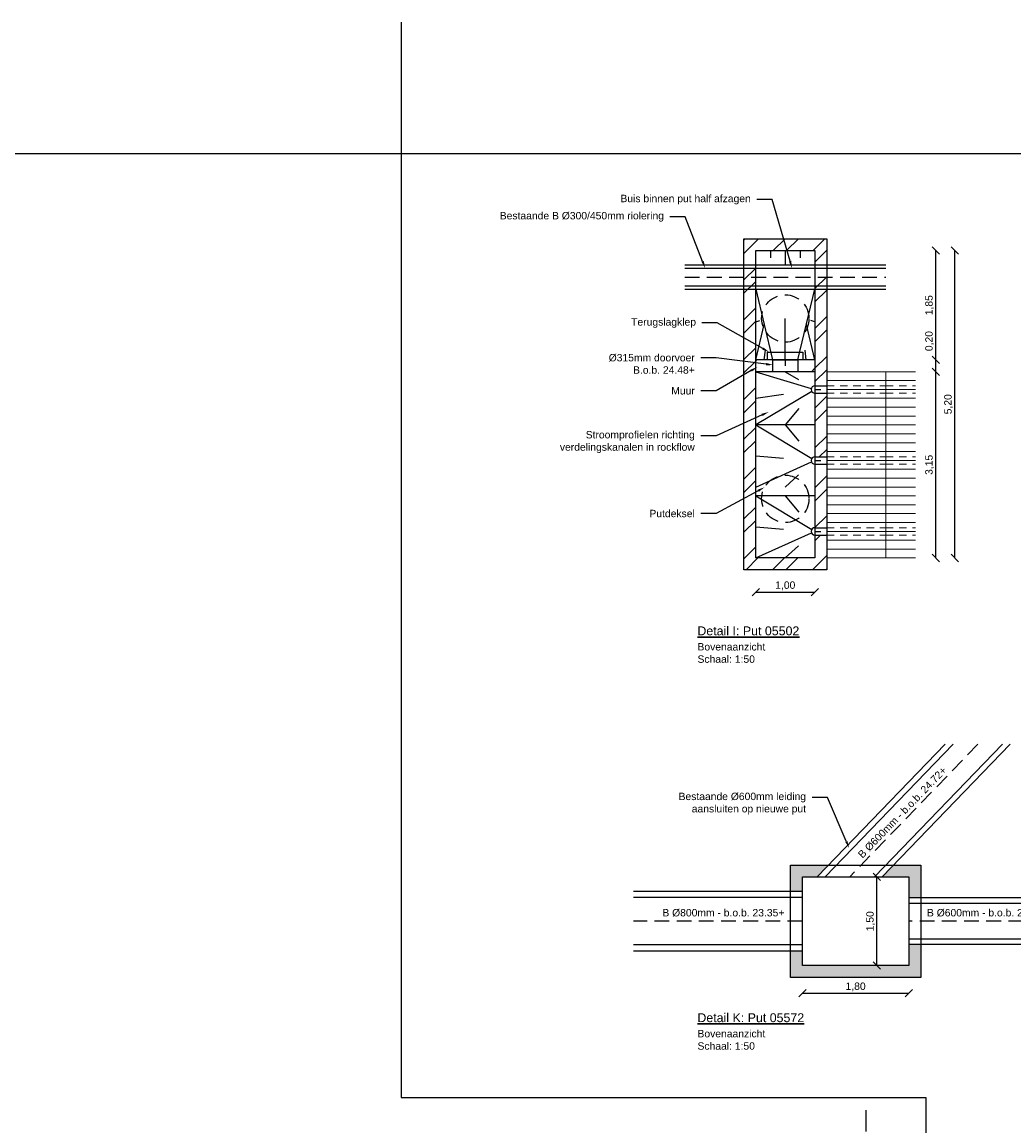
# Model space of a CAD drawing. Header units: metres. Extents: x 8 to 122, y -18 to 26.
# Tile 36 of 54: x 28 to 45, y 7 to 26. Entities that reach past the tile are written whole.
import ezdxf
from ezdxf import colors
from ezdxf.entities.mleader import LeaderData, LeaderLine
from ezdxf.math import Vec2, Vec3

# ---------------------------------------------------------------- set-up
doc = ezdxf.new("R2010")
doc.units = ezdxf.units.M
doc.header["$PDMODE"] = 1
doc.linetypes.add('ACAD_ISO04W100', pattern=[30, 24, -3, 0, -3])
doc.linetypes.add('DASHED2', pattern=[0.375, 0.25, -0.125])
for name, color, linetype, lineweight in [('N-WA-RI-ROCKFLOW-G', 10, 'Continuous', 9), ('X-XX-AL-AANKLEDING-T25', 7, 'Continuous', 25), ('X-XX-AL-AANKLEDING-T30', 7, 'Continuous', 30)]:
    doc.layers.add(name, color=color, linetype=linetype, lineweight=lineweight)
doc.layers.add('N-WE-AL-DETAIL-G', color=7, linetype='Continuous')
doc.styles.add('NLCS_ISO', font='arial.ttf')
doc.styles.get("Standard").update_dxf_attribs({"font": 'arial.ttf'})
doc.dimstyles.new('NLCS_1-50', dxfattribs={"dimscale": 0.05, "dimtxt": 2.5, "dimasz": 2.5, "dimexe": 1.25, "dimexo": 0.625, "dimtad": 1, "dimtxsty": 'Standard', "dimblk": 'OBLIQUE', "dimcen": 0, "dimse1": 1, "dimse2": 1, "dimadec": 0, "dimazin": 0, "dimtfac": 1, "dimtmove": 0, "dimatfit": 3, "dimfxl": 1, "dimarcsym": 0})
pattern_1 = [(45, (-29.46495, 28.5145), (-0.3367596, 0.3367596), []), (45, (-29.24044, 28.5145), (-0.3367596, 0.3367596), [])]

# ---------------------------------------------------------------- blocks, each defined once
blk = doc.blocks.new('_Oblique')
at = {"color": 0, "linetype": 'ByBlock', "lineweight": -2}
blk.add_line((-0.5, -0.5), (0.5, 0.5), dxfattribs=at)
blk = doc.blocks.new('*D84')
at = {"layer": 'Defpoints', "color": 0, "transparency": 16777216}
for p in [(40.533, 16.829), (41.533, 16.829), (41.533, 16.253)]:
    blk.add_point(p, dxfattribs=at)
at = {"layer": 'N-WE-AL-DETAIL-G', "color": 0, "lineweight": -2, "transparency": 16777216}
blk.add_line((40.533, 16.253), (41.533, 16.253), dxfattribs=at)
at = {"layer": 'N-WE-AL-DETAIL-G', "color": 0, "lineweight": -2, "transparency": 16777216, "xscale": 0.125, "yscale": 0.125, "zscale": 0.125, "rotation": 180}
blk.add_blockref('_Oblique', (40.533, 16.253), dxfattribs=at)
at = {"layer": 'N-WE-AL-DETAIL-G', "color": 0, "lineweight": -2, "transparency": 16777216, "xscale": 0.125, "yscale": 0.125, "zscale": 0.125}
blk.add_blockref('_Oblique', (41.533, 16.253), dxfattribs=at)
at = {"layer": 'N-WE-AL-DETAIL-G', "color": 0, "transparency": 16777216, "insert": (41.033, 16.359), "char_height": 0.125, "attachment_point": 5}
blk.add_mtext('1,00', dxfattribs=at)
blk = doc.blocks.new('*D85')
at = {"layer": 'Defpoints', "color": 0, "transparency": 16777216}
for p in [(41.533, 19.979), (43.579, 19.979), (41.533, 16.829)]:
    blk.add_point(p, dxfattribs=at)
at = {"layer": 'N-WE-AL-DETAIL-G', "color": 0, "lineweight": -2, "transparency": 16777216}
blk.add_line((43.579, 16.829), (43.579, 19.979), dxfattribs=at)
at = {"layer": 'N-WE-AL-DETAIL-G', "color": 0, "lineweight": -2, "transparency": 16777216, "xscale": 0.125, "yscale": 0.125, "zscale": 0.125}
for p, rotation in [((43.579, 19.979), 90), ((43.579, 16.829), 270)]:
    blk.add_blockref('_Oblique', p, dxfattribs=dict(at, rotation=rotation))
at = {"layer": 'N-WE-AL-DETAIL-G', "color": 0, "transparency": 16777216, "insert": (43.473, 18.404), "char_height": 0.125, "attachment_point": 5, "rotation": 90}
blk.add_mtext('3,15', dxfattribs=at)
blk = doc.blocks.new('*D86')
at = {"layer": 'Defpoints', "color": 0, "transparency": 16777216}
for p in [(41.533, 20.179), (43.579, 20.179), (41.533, 19.979)]:
    blk.add_point(p, dxfattribs=at)
at = {"layer": 'N-WE-AL-DETAIL-G', "color": 0, "lineweight": -2, "transparency": 16777216}
for p, q in [((43.579, 20.179), (43.579, 20.69)), ((43.579, 19.979), (43.579, 20.179))]:
    blk.add_line(p, q, dxfattribs=at)
at = {"layer": 'N-WE-AL-DETAIL-G', "color": 0, "lineweight": -2, "transparency": 16777216, "xscale": 0.125, "yscale": 0.125, "zscale": 0.125}
for p, rotation in [((43.579, 20.179), 90), ((43.579, 19.979), 270)]:
    blk.add_blockref('_Oblique', p, dxfattribs=dict(at, rotation=rotation))
at = {"layer": 'N-WE-AL-DETAIL-G', "color": 0, "transparency": 16777216, "insert": (43.473, 20.497), "char_height": 0.125, "attachment_point": 5, "rotation": 90}
blk.add_mtext('0,20', dxfattribs=at)
blk = doc.blocks.new('*D87')
at = {"layer": 'Defpoints', "color": 0, "transparency": 16777216}
for p in [(41.533, 22.029), (43.579, 22.029), (41.533, 20.179)]:
    blk.add_point(p, dxfattribs=at)
at = {"layer": 'N-WE-AL-DETAIL-G', "color": 0, "lineweight": -2, "transparency": 16777216}
blk.add_line((43.579, 20.179), (43.579, 22.029), dxfattribs=at)
at = {"layer": 'N-WE-AL-DETAIL-G', "color": 0, "lineweight": -2, "transparency": 16777216, "xscale": 0.125, "yscale": 0.125, "zscale": 0.125}
for p, rotation in [((43.579, 22.029), 90), ((43.579, 20.179), 270)]:
    blk.add_blockref('_Oblique', p, dxfattribs=dict(at, rotation=rotation))
at = {"layer": 'N-WE-AL-DETAIL-G', "color": 0, "transparency": 16777216, "insert": (43.473, 21.104), "char_height": 0.125, "attachment_point": 5, "rotation": 90}
blk.add_mtext('1,85', dxfattribs=at)
blk = doc.blocks.new('*D88')
at = {"layer": 'Defpoints', "color": 0, "transparency": 16777216}
for p in [(41.533, 22.029), (43.901, 22.029), (41.533, 16.829)]:
    blk.add_point(p, dxfattribs=at)
at = {"layer": 'N-WE-AL-DETAIL-G', "color": 0, "lineweight": -2, "transparency": 16777216}
blk.add_line((43.901, 16.829), (43.901, 22.029), dxfattribs=at)
at = {"layer": 'N-WE-AL-DETAIL-G', "color": 0, "lineweight": -2, "transparency": 16777216, "xscale": 0.125, "yscale": 0.125, "zscale": 0.125}
for p, rotation in [((43.901, 22.029), 90), ((43.901, 16.829), 270)]:
    blk.add_blockref('_Oblique', p, dxfattribs=dict(at, rotation=rotation))
at = {"layer": 'N-WE-AL-DETAIL-G', "color": 0, "transparency": 16777216, "insert": (43.794, 19.429), "char_height": 0.125, "attachment_point": 5, "rotation": 90}
blk.add_mtext('5,20', dxfattribs=at)
blk = doc.blocks.new('*D95')
at = {"layer": 'Defpoints', "color": 0, "transparency": 16777216}
for p in [(41.322, 9.936), (43.122, 9.936), (43.122, 9.47)]:
    blk.add_point(p, dxfattribs=at)
at = {"layer": 'N-WE-AL-DETAIL-G', "color": 0, "lineweight": -2, "transparency": 16777216}
blk.add_line((41.322, 9.47), (43.122, 9.47), dxfattribs=at)
at = {"layer": 'N-WE-AL-DETAIL-G', "color": 0, "lineweight": -2, "transparency": 16777216, "xscale": 0.125, "yscale": 0.125, "zscale": 0.125, "rotation": 180}
blk.add_blockref('_Oblique', (41.322, 9.47), dxfattribs=at)
at = {"layer": 'N-WE-AL-DETAIL-G', "color": 0, "lineweight": -2, "transparency": 16777216, "xscale": 0.125, "yscale": 0.125, "zscale": 0.125}
blk.add_blockref('_Oblique', (43.122, 9.47), dxfattribs=at)
at = {"layer": 'N-WE-AL-DETAIL-G', "color": 0, "transparency": 16777216, "insert": (42.222, 9.576), "char_height": 0.125, "attachment_point": 5}
blk.add_mtext('1,80', dxfattribs=at)
blk = doc.blocks.new('*D96')
at = {"layer": 'Defpoints', "color": 0, "transparency": 16777216}
for p in [(42.582, 11.436), (43.122, 11.436), (42.872, 9.936)]:
    blk.add_point(p, dxfattribs=at)
at = {"layer": 'N-WE-AL-DETAIL-G', "color": 0, "lineweight": -2, "transparency": 16777216}
blk.add_line((42.582, 9.936), (42.582, 11.436), dxfattribs=at)
at = {"layer": 'N-WE-AL-DETAIL-G', "color": 0, "lineweight": -2, "transparency": 16777216, "xscale": 0.125, "yscale": 0.125, "zscale": 0.125}
for p, rotation in [((42.582, 11.436), 90), ((42.582, 9.936), 270)]:
    blk.add_blockref('_Oblique', p, dxfattribs=dict(at, rotation=rotation))
at = {"layer": 'N-WE-AL-DETAIL-G', "color": 0, "transparency": 16777216, "insert": (42.476, 10.686), "char_height": 0.125, "attachment_point": 5, "rotation": 90}
blk.add_mtext('1,50', dxfattribs=at)

msp = doc.modelspace()

# ---------------------------------------------------------------- hatches: boundary and pattern name
at = {"layer": 'N-WE-AL-DETAIL-G'}
h = msp.add_hatch(dxfattribs=at)
h.set_pattern_fill('ANSI32', color=253, scale=0.05)
h.set_pattern_definition(pattern_1)
h.paths.add_polyline_path([(41.733, 22.229), (40.333, 22.229), (40.333, 16.629), (41.733, 16.629), (41.733, 17.216), (41.533, 17.216), (41.533, 16.829), (40.533, 16.829), (40.533, 22.029), (41.533, 22.029), (41.533, 19.741), (41.733, 19.741), (41.733, 19.829), (41.733, 19.979)])
h = msp.add_hatch(dxfattribs=at)
h.set_pattern_fill('ANSI32', color=253, scale=0.05)
h.set_pattern_definition(pattern_1)
h.paths.add_polyline_path([(40.819, 19.979), (40.819, 20.179), (40.533, 20.179), (40.533, 19.979)])
h.paths.add_polyline_path([(41.246, 20.179), (41.246, 19.979), (41.533, 19.979), (41.533, 20.179)])
h = msp.add_hatch(dxfattribs=at)
h.set_pattern_fill('ANSI32', color=253, scale=0.05)
h.set_pattern_definition(pattern_1)
h.paths.add_polyline_path([(41.733, 19.079), (41.733, 19.229), (41.733, 19.379), (41.733, 19.529), (41.733, 19.616), (41.533, 19.616), (41.533, 18.541), (41.733, 18.541), (41.733, 18.629), (41.733, 18.779), (41.733, 18.929)], flags=17)
h = msp.add_hatch(dxfattribs=at)
h.set_pattern_fill('ANSI32', color=253, scale=0.05)
h.set_pattern_definition(pattern_1)
h.paths.add_polyline_path([(41.733, 17.879), (41.733, 18.029), (41.733, 18.179), (41.733, 18.329), (41.733, 18.416), (41.533, 18.416), (41.533, 17.341), (41.733, 17.341), (41.733, 17.429), (41.733, 17.579), (41.733, 17.729)], flags=17)
h = msp.add_hatch(color=252, dxfattribs=at)
h.dxf.hatch_style = 1
h.paths.add_polyline_path([(43.322, 10.291), (43.122, 10.291), (43.122, 9.936), (41.322, 9.936), (41.322, 10.181), (41.122, 10.181), (41.122, 9.736), (43.322, 9.736)])
h.paths.add_polyline_path([(43.322, 11.636), (42.864, 11.636), (42.671, 11.436), (43.122, 11.436), (43.122, 11.081), (43.322, 11.081)])
h.paths.add_polyline_path([(41.122, 11.636), (41.122, 11.191), (41.322, 11.191), (41.322, 11.436), (41.573, 11.436), (41.766, 11.636)])

# ---------------------------------------------------------------- linework, layer by layer
at = {"layer": 'Defpoints', "color": 6}
msp.add_lwpolyline([(34.538, 25.892), (34.538, 7.708), (43.41, 7.708), (43.41, -18.492)], dxfattribs=at)
msp.add_lwpolyline([(7.547, 23.664), (7.547, -16.811), (56.169, -16.811), (56.169, -12.087), (64.858, -12.087), (64.858, 23.664)], close=True, dxfattribs=at)
at = {"layer": 'N-WA-RI-ROCKFLOW-G'}
for points in [[(41.733, 19.829), (42.733, 19.829), (42.733, 19.979), (41.733, 19.979)], [(41.733, 19.829), (42.733, 19.829), (42.733, 19.679), (41.733, 19.679)], [(41.733, 19.529), (42.733, 19.529), (42.733, 19.679), (41.733, 19.679)], [(41.733, 19.529), (42.733, 19.529), (42.733, 19.379), (41.733, 19.379)], [(41.733, 19.229), (42.733, 19.229), (42.733, 19.379), (41.733, 19.379)], [(41.733, 19.229), (42.733, 19.229), (42.733, 19.079), (41.733, 19.079)], [(41.733, 18.929), (42.733, 18.929), (42.733, 19.079), (41.733, 19.079)], [(41.733, 18.929), (42.733, 18.929), (42.733, 18.779), (41.733, 18.779)], [(41.733, 18.629), (42.733, 18.629), (42.733, 18.779), (41.733, 18.779)], [(41.733, 18.629), (42.733, 18.629), (42.733, 18.479), (41.733, 18.479)], [(41.733, 18.329), (42.733, 18.329), (42.733, 18.479), (41.733, 18.479)], [(41.733, 18.329), (42.733, 18.329), (42.733, 18.179), (41.733, 18.179)], [(41.733, 18.029), (42.733, 18.029), (42.733, 18.179), (41.733, 18.179)], [(41.733, 18.029), (42.733, 18.029), (42.733, 17.879), (41.733, 17.879)], [(41.733, 17.729), (42.733, 17.729), (42.733, 17.879), (41.733, 17.879)], [(41.733, 17.729), (42.733, 17.729), (42.733, 17.579), (41.733, 17.579)], [(41.733, 17.429), (42.733, 17.429), (42.733, 17.579), (41.733, 17.579)], [(41.733, 17.429), (42.733, 17.429), (42.733, 17.279), (41.733, 17.279)], [(41.733, 17.129), (42.733, 17.129), (42.733, 17.279), (41.733, 17.279)], [(41.733, 17.129), (42.733, 17.129), (42.733, 16.979), (41.733, 16.979)], [(41.733, 16.829), (42.733, 16.829), (42.733, 16.979), (41.733, 16.979)]]:
    msp.add_lwpolyline(points, close=True, dxfattribs=at)
for points in [[(43.233, 19.979), (42.733, 19.979), (42.733, 19.829), (43.233, 19.829)], [(43.233, 19.679), (42.733, 19.679), (42.733, 19.829), (43.233, 19.829)], [(43.233, 19.679), (42.733, 19.679), (42.733, 19.529), (43.233, 19.529)], [(43.233, 19.379), (42.733, 19.379), (42.733, 19.529), (43.233, 19.529)], [(43.233, 19.379), (42.733, 19.379), (42.733, 19.229), (43.233, 19.229)], [(43.233, 19.079), (42.733, 19.079), (42.733, 19.229), (43.233, 19.229)], [(43.233, 19.079), (42.733, 19.079), (42.733, 18.929), (43.233, 18.929)], [(43.233, 18.779), (42.733, 18.779), (42.733, 18.929), (43.233, 18.929)], [(43.233, 18.779), (42.733, 18.779), (42.733, 18.629), (43.233, 18.629)], [(43.233, 18.479), (42.733, 18.479), (42.733, 18.629), (43.233, 18.629)], [(43.233, 18.479), (42.733, 18.479), (42.733, 18.329), (43.233, 18.329)], [(43.233, 18.179), (42.733, 18.179), (42.733, 18.329), (43.233, 18.329)], [(43.233, 18.179), (42.733, 18.179), (42.733, 18.029), (43.233, 18.029)], [(43.233, 17.879), (42.733, 17.879), (42.733, 18.029), (43.233, 18.029)], [(43.233, 17.879), (42.733, 17.879), (42.733, 17.729), (43.233, 17.729)], [(43.233, 17.579), (42.733, 17.579), (42.733, 17.729), (43.233, 17.729)], [(43.233, 17.579), (42.733, 17.579), (42.733, 17.429), (43.233, 17.429)], [(43.233, 17.279), (42.733, 17.279), (42.733, 17.429), (43.233, 17.429)], [(43.233, 17.279), (42.733, 17.279), (42.733, 17.129), (43.233, 17.129)], [(43.233, 16.979), (42.733, 16.979), (42.733, 17.129), (43.233, 17.129)], [(43.233, 16.979), (42.733, 16.979), (42.733, 16.829), (43.233, 16.829)]]:
    msp.add_lwpolyline(points, dxfattribs=at)
at = {"layer": 'N-WA-RI-ROCKFLOW-G', "linetype": 'DASHED2', "ltscale": 0.5}
for points in [[(41.733, 19.741), (42.733, 19.741)], [(41.733, 19.616), (42.733, 19.616)], [(42.733, 19.741), (43.233, 19.741)], [(42.733, 19.616), (43.233, 19.616)], [(41.733, 18.541), (42.733, 18.541)], [(42.733, 18.541), (43.233, 18.541)], [(41.733, 18.416), (42.733, 18.416)], [(42.733, 18.416), (43.233, 18.416)], [(41.733, 17.341), (42.733, 17.341)], [(41.733, 17.216), (42.733, 17.216)], [(42.733, 17.341), (43.233, 17.341)], [(42.733, 17.216), (43.233, 17.216)]]:
    msp.add_lwpolyline(points, dxfattribs=at)
at = {"layer": 'N-WE-AL-DETAIL-G'}
for points in [[(41.733, 16.629), (40.333, 16.629), (40.333, 22.229), (41.733, 22.229)], [(41.533, 16.829), (40.533, 16.829), (40.533, 22.029), (41.533, 22.029)], [(40.735, 20.31), (41.331, 20.31), (41.331, 20.179), (40.735, 20.179)], [(41.122, 9.736), (41.122, 11.636), (43.322, 11.636), (43.322, 9.736)], [(41.322, 9.936), (41.322, 11.436), (43.122, 11.436), (43.122, 9.936)]]:
    msp.add_lwpolyline(points, close=True, dxfattribs=at)
at = {"layer": 'N-WE-AL-DETAIL-G', "color": 252}
for points in [[(40.783, 22.029), (40.783, 21.906)], [(41.033, 22.029), (41.033, 21.784)], [(41.283, 22.029), (41.283, 21.906)], [(39.333, 21.784), (42.733, 21.784)], [(39.333, 21.729), (42.733, 21.729)], [(39.333, 21.429), (42.733, 21.429)], [(39.333, 21.374), (42.733, 21.374)], [(40.533, 21.374), (40.819, 20.179), (41.246, 20.179), (41.533, 21.374)], [(40.533, 20.823), (40.601, 20.848)], [(40.533, 20.179), (40.676, 20.776)], [(41.033, 20.179), (41.033, 20.879)], [(41.533, 20.179), (41.389, 20.776)], [(41.533, 20.823), (41.464, 20.848)], [(40.677, 20.179), (40.696, 20.341)], [(41.388, 20.179), (41.369, 20.341)], [(40.533, 19.979), (41.473, 19.696)], [(41.033, 19.979), (41.256, 19.845)], [(41.479, 19.646), (40.533, 19.079)], [(40.533, 19.529), (41.002, 19.599)], [(41.263, 19.355), (41.033, 19.079)], [(41.533, 19.079), (40.533, 19.079)], [(40.533, 19.079), (41.479, 18.511)], [(41.033, 19.079), (41.263, 18.803)], [(40.533, 18.554), (41.002, 18.518)], [(40.533, 18.029), (41.476, 18.453)], [(41.033, 18.029), (41.259, 18.233)], [(41.533, 17.879), (40.533, 17.879)], [(40.533, 17.879), (41.479, 17.311)], [(41.033, 17.879), (41.263, 17.603)], [(40.533, 17.354), (41.002, 17.318)], [(40.533, 16.829), (41.476, 17.253)], [(41.033, 16.829), (41.259, 17.033)], [(43.738, 13.679), (41.573, 11.436)], [(43.87, 13.679), (41.705, 11.436)], [(44.705, 13.679), (42.539, 11.436)], [(44.837, 13.679), (42.671, 11.436)]]:
    msp.add_lwpolyline(points, dxfattribs=at)
at = {"layer": 'N-WE-AL-DETAIL-G', "color": 252, "linetype": 'DASHED2'}
for points in [[(39.333, 21.579), (42.733, 21.579)], [(44.288, 13.679), (42.122, 11.436)]]:
    msp.add_lwpolyline(points, dxfattribs=at)
at = {"layer": 'N-WE-AL-DETAIL-G'}
for points in [[(41.533, 20.179), (40.533, 20.179)], [(40.819, 20.179), (40.819, 19.979)], [(41.246, 20.179), (41.246, 19.979)], [(41.533, 19.979), (40.533, 19.979)], [(41.533, 19.741), (41.733, 19.741)], [(41.533, 19.616), (41.733, 19.616)], [(41.533, 18.541), (41.733, 18.541)], [(41.533, 18.416), (41.733, 18.416)], [(41.533, 17.341), (41.733, 17.341)], [(41.533, 17.216), (41.733, 17.216)], [(41.322, 11.191), (38.466, 11.191)], [(41.322, 11.086), (38.466, 11.086)], [(45.43, 11.081), (43.122, 11.081)], [(45.43, 10.986), (43.122, 10.986)], [(41.322, 10.286), (38.466, 10.286)], [(45.43, 10.386), (43.122, 10.386)], [(45.43, 10.291), (43.122, 10.291)], [(41.322, 10.181), (38.466, 10.181)]]:
    msp.add_lwpolyline(points, dxfattribs=at)
at = {"layer": 'N-WE-AL-DETAIL-G', "linetype": 'DASHED2', "ltscale": 0.2}
for points in [[(41.033, 20.179), (41.033, 19.979)], [(41.533, 19.679), (41.733, 19.679)], [(41.533, 18.479), (41.733, 18.479)], [(41.533, 17.279), (41.733, 17.279)]]:
    msp.add_lwpolyline(points, dxfattribs=at)
at = {"layer": 'N-WE-AL-DETAIL-G', "linetype": 'DASHED2'}
for points in [[(41.322, 10.686), (38.466, 10.686)], [(45.43, 10.686), (43.122, 10.686)]]:
    msp.add_lwpolyline(points, dxfattribs=at)
at = {"layer": 'N-WE-AL-DETAIL-G', "linetype": 'ACAD_ISO04W100', "ltscale": 0.015}
msp.add_lwpolyline([(42.392, 7.493), (42.392, -0.207)], dxfattribs=at)
at = {"layer": 'N-WE-AL-DETAIL-G', "linetype": 'DASHED2'}
for centre in [(41.033, 20.879), (41.033, 17.829)]:
    msp.add_circle(centre, 0.4, dxfattribs=at)
at = {"layer": 'N-WE-AL-DETAIL-G', "color": 252}
for centre in [(41.533, 19.679), (41.533, 18.479), (41.533, 17.279)]:
    msp.add_arc(centre, 0.0625, 90, 270, dxfattribs=at)

# ---------------------------------------------------------------- texts
at = {"layer": 'X-XX-AL-AANKLEDING-T25', "style": 'NLCS_ISO'}
msp.add_text('B %%C600mm - b.o.b. 24.72+', height=0.125, rotation=46, dxfattribs=at).set_placement((42.339, 11.743))
for s, p in [('B %%C800mm - b.o.b. 23.35+', (38.955, 10.768)), ('B %%C600mm - b.o.b. 23.35+', (43.428, 10.768))]:
    msp.add_text(s, height=0.125, dxfattribs=at).set_placement(p)
at = {"layer": 'X-XX-AL-AANKLEDING-T25', "char_height": 0.125, "width": 0.97569, "attachment_point": 1, "style": 'NLCS_ISO'}
for insert in [(39.549, 15.39), (39.549, 8.848)]:
    msp.add_mtext('Bovenaanzicht\\PSchaal: 1:50', dxfattribs=dict(at, insert=insert))
at = {"layer": 'X-XX-AL-AANKLEDING-T30', "style": 'NLCS_ISO'}
for s, p in [('%%UDetail I: Put 05502', (39.547, 15.522)), ('%%UDetail K: Put 05572', (39.547, 8.98))]:
    msp.add_text(s, height=0.15, dxfattribs=at).set_placement(p)

# ---------------------------------------------------------------- dimensions: what is measured, and where the dimension line sits
at = {"layer": 'N-WE-AL-DETAIL-G'}
for base, p1, p2, picture, middle in [((43.579, 22.029), (41.533, 20.179), (41.533, 22.029), '*D87', (43.473, 21.104)), ((43.901, 22.029), (41.533, 16.829), (41.533, 22.029), '*D88', (43.794, 19.429)), ((43.579, 20.179), (41.533, 19.979), (41.533, 20.179), '*D86', (43.473, 20.497)), ((43.579, 19.979), (41.533, 16.829), (41.533, 19.979), '*D85', (43.473, 18.404)), ((42.582, 11.436), (42.872, 9.936), (43.122, 11.436), '*D96', (42.476, 10.686))]:
    dim = msp.add_linear_dim(base=base, p1=p1, p2=p2, angle=90, dimstyle='NLCS_1-50', override={"dimzin": 0}, dxfattribs=at)
    dim.commit()
    dim.dimension.update_dxf_attribs({"geometry": picture, "text_midpoint": middle})
for base, p1, p2, picture, middle in [((41.533, 16.253), (40.533, 16.829), (41.533, 16.829), '*D84', (41.033, 16.359)), ((43.122, 9.47), (41.322, 9.936), (43.122, 9.936), '*D95', (42.222, 9.576))]:
    dim = msp.add_linear_dim(base=base, p1=p1, p2=p2, dimstyle='NLCS_1-50', override={"dimzin": 0}, dxfattribs=at)
    dim.commit()
    dim.dimension.update_dxf_attribs({"geometry": picture, "text_midpoint": middle})

# ---------------------------------------------------------------- leaders
at = {"layer": 'X-XX-AL-AANKLEDING-T25'}
ml = msp.add_multileader_mtext('Standard', dxfattribs=at)
ml.set_content('Buis binnen put half afzagen', color=256, style='NLCS_ISO')
ml.set_leader_properties()
ml.build(insert=Vec2(0, 0))
ml.multileader.update_dxf_attribs({"arrow_head_size": 0.125})
ctx = ml.context
ctx.base_point, ctx.char_height, ctx.arrow_head_size, ctx.landing_gap_size, ctx.plane_origin = Vec3(38.171, 22.891), 0.125, 0.125, 0.1, Vec3(37.739, 20.895)
ctx.text_align_type = 2
notes = []
notes.append((ctx, [(0, (1, 1, 0), (40.809, 22.891), (-1, 0), 0.259, [(0, [(41.148, 21.729)], 0, [])])]))
ctx.mtext.insert, ctx.mtext.alignment, ctx.mtext.flow_direction = Vec3(40.45, 22.971), 3, 5
ml = msp.add_multileader_mtext('Standard', dxfattribs=at)
ml.set_content('Bestaande B %%C300/450mm riolering', color=256, style='NLCS_ISO')
ml.set_leader_properties()
ml.build(insert=Vec2(0, 0))
ml.multileader.update_dxf_attribs({"arrow_head_size": 0.125})
ctx = ml.context
ctx.base_point, ctx.char_height, ctx.arrow_head_size, ctx.landing_gap_size, ctx.plane_origin = Vec3(36.13, 22.599), 0.125, 0.125, 0.1, Vec3(36.271, 20.895)
ctx.text_align_type = 2
notes.append((ctx, [(0, (1, 1, 0), (39.341, 22.599), (-1, 0), 0.259, [(0, [(39.68, 21.729)], 0, [])])]))
ctx.mtext.insert, ctx.mtext.alignment, ctx.mtext.flow_direction = Vec3(38.982, 22.68), 3, 5
ml = msp.add_multileader_mtext('Standard', dxfattribs=at)
ml.set_content('Terugslagklep', color=256, style='NLCS_ISO')
ml.set_leader_properties()
ml.build(insert=Vec2(0, 0))
ml.multileader.update_dxf_attribs({"arrow_head_size": 0.125})
ctx = ml.context
ctx.base_point, ctx.char_height, ctx.arrow_head_size, ctx.landing_gap_size, ctx.plane_origin = Vec3(38.338, 20.803), 0.125, 0.125, 0.1, Vec3(36.813, 19.099)
ctx.text_align_type = 2
notes.append((ctx, [(0, (1, 1, 0), (39.883, 20.803), (-1, 0), 0.259, [(0, [(40.762, 20.31)], 0, [])])]))
ctx.mtext.insert, ctx.mtext.alignment, ctx.mtext.flow_direction = Vec3(39.524, 20.884), 3, 5
ml = msp.add_multileader_mtext('Standard', dxfattribs=at)
ml.set_content('%%C315mm doorvoer\\PB.o.b. 24.48+', color=256, style='NLCS_ISO')
ml.set_leader_properties()
ml.build(insert=Vec2(0, 0))
ml.multileader.update_dxf_attribs({"arrow_head_size": 0.125})
ctx = ml.context
ctx.base_point, ctx.char_height, ctx.arrow_head_size, ctx.landing_gap_size, ctx.plane_origin = Vec3(37.952, 20.215), 0.125, 0.125, 0.1, Vec3(36.792, 18.511)
ctx.text_align_type = 2
notes.append((ctx, [(0, (1, 1, 0), (39.862, 20.215), (-1, 0), 0.259, [(0, [(40.832, 20.092)], 0, [])])]))
ctx.mtext.insert, ctx.mtext.alignment, ctx.mtext.flow_direction = Vec3(39.503, 20.279), 3, 5
ml = msp.add_multileader_mtext('Standard', dxfattribs=at)
ml.set_content('Muur', color=256, style='NLCS_ISO')
ml.set_leader_properties()
ml.build(insert=Vec2(0, 0))
ml.multileader.update_dxf_attribs({"arrow_head_size": 0.125})
ctx = ml.context
ctx.base_point, ctx.char_height, ctx.arrow_head_size, ctx.landing_gap_size, ctx.plane_origin = Vec3(39.016, 19.656), 0.125, 0.125, 0.1, Vec3(36.792, 17.951)
ctx.text_align_type = 2
notes.append((ctx, [(0, (1, 1, 0), (39.862, 19.656), (-1, 0), 0.259, [(0, [(40.565, 20.06)], 0, [])])]))
ctx.mtext.insert, ctx.mtext.alignment, ctx.mtext.flow_direction = Vec3(39.503, 19.719), 3, 5
ml = msp.add_multileader_mtext('Standard', dxfattribs=at)
ml.set_content('Stroomprofielen richting \\Pverdelingskanalen in rockflow', color=256, style='NLCS_ISO')
ml.set_leader_properties()
ml.build(insert=Vec2(0, 0))
ml.multileader.update_dxf_attribs({"arrow_head_size": 0.125})
ctx = ml.context
ctx.base_point, ctx.char_height, ctx.arrow_head_size, ctx.landing_gap_size, ctx.plane_origin = Vec3(37.126, 18.895), 0.125, 0.125, 0.1, Vec3(36.792, 17.191)
ctx.text_align_type = 2
notes.append((ctx, [(0, (1, 1, 0), (39.862, 18.895), (-1, 0), 0.259, [(0, [(40.755, 19.3)], 0, [])])]))
ctx.mtext.insert, ctx.mtext.alignment, ctx.mtext.flow_direction = Vec3(39.503, 18.976), 3, 5
ml = msp.add_multileader_mtext('Standard', dxfattribs=at)
ml.set_content('Putdeksel', color=256, style='NLCS_ISO')
ml.set_leader_properties()
ml.build(insert=Vec2(0, 0))
ml.multileader.update_dxf_attribs({"arrow_head_size": 0.125})
ctx = ml.context
ctx.base_point, ctx.char_height, ctx.arrow_head_size, ctx.landing_gap_size, ctx.plane_origin = Vec3(38.662, 17.581), 0.125, 0.125, 0.1, Vec3(36.792, 15.876)
ctx.text_align_type = 2
notes.append((ctx, [(0, (1, 1, 0), (39.862, 17.581), (-1, 0), 0.259, [(0, [(40.684, 18.025)], 0, [])])]))
ctx.mtext.insert, ctx.mtext.alignment, ctx.mtext.flow_direction = Vec3(39.503, 17.644), 3, 5
ml = msp.add_multileader_mtext('Standard', dxfattribs=at)
ml.set_content('Bestaande %%C600mm leiding\\Paansluiten op nieuwe put', color=256, style='NLCS_ISO')
ml.set_leader_properties()
ml.build(insert=Vec2(0, 0))
ml.multileader.update_dxf_attribs({"arrow_head_size": 0.125})
ctx = ml.context
ctx.base_point, ctx.char_height, ctx.arrow_head_size, ctx.landing_gap_size, ctx.plane_origin = Vec3(39.154, 12.78), 0.125, 0.125, 0.1, Vec3(43.074, 11.746)
ctx.text_align_type = 2
notes.append((ctx, [(0, (1, 1, 0), (41.744, 12.78), (-1, 0), 0.259, [(0, [(42.113, 11.923)], 0, [])])]))
ctx.mtext.insert, ctx.mtext.alignment, ctx.mtext.flow_direction = Vec3(41.384, 12.86), 3, 5
for ctx, leaders in notes:
    for number, flags, end, landing, length, lines in leaders:
        leader = LeaderData()
        leader.index, (leader.has_last_leader_line, leader.has_dogleg_vector, leader.attachment_direction) = number, flags
        leader.last_leader_point, leader.dogleg_vector, leader.dogleg_length = Vec3(end), Vec3(landing), length
        for number, points, colour, breaks in lines:
            line = LeaderLine()
            line.index, line.vertices, line.color, line.breaks = number, Vec3.list(points), colors.encode_raw_color(colour), breaks
            leader.lines.append(line)
        ctx.leaders.append(leader)

doc.saveas('drawing.dxf')
